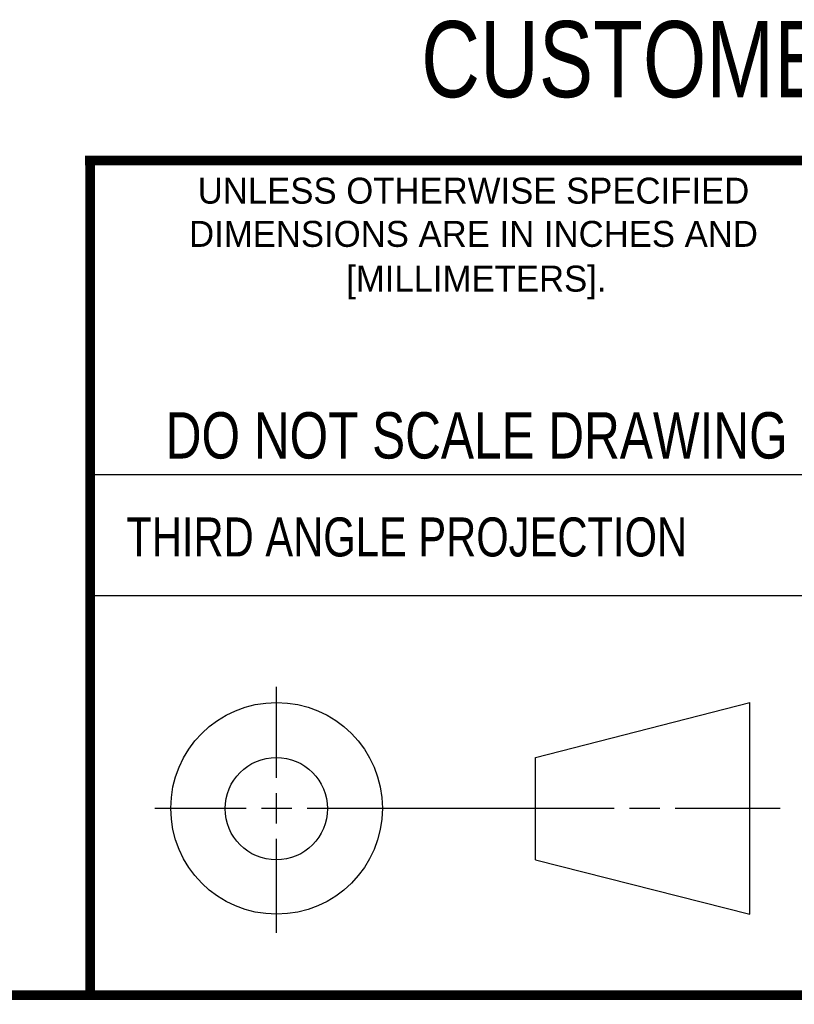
# Model space of a CAD drawing. Header units: inches. Extents: x -8.2 to 16.8, y 0.1 to 12.2.
# Tile 8 of 15: x 11.3 to 12.9, y 0.2 to 2.3. Entities that reach past the tile are written whole.
import ezdxf
from ezdxf.enums import TextEntityAlignment as Align

# ---------------------------------------------------------------- set-up
doc = ezdxf.new("R2010")
doc.units = ezdxf.units.IN
doc.header["$LTSCALE"] = 0.935
doc.header["$MEASUREMENT"] = 0
doc.layers.get('0').update_dxf_attribs({"linetype": 'CONTINUOUS'})
doc.styles.get("Standard").update_dxf_attribs({"font": 'txt', "width": 0.8})

msp = doc.modelspace()

# ---------------------------------------------------------------- linework, layer by layer
at = {"color": 2, "linetype": 'CONTINUOUS'}
for p, q in [((11.482, 1.3265), (13.0653, 1.3265)), ((13.0653, 1.0776), (11.482, 1.0776)), ((11.8648, 0.7044), (11.8648, 0.8912)), ((11.8648, 0.6106), (11.8648, 0.6731)), ((11.6146, 0.6419), (11.8023, 0.6419)), ((11.8335, 0.6419), (11.896, 0.6419)), ((11.9273, 0.6419), (12.5575, 0.6419)), ((12.5888, 0.6419), (12.6513, 0.6419)), ((12.6825, 0.6419), (12.8983, 0.6419)), ((11.8648, 0.3866), (11.8648, 0.5794))]:
    msp.add_line(p, q, dxfattribs=at)
at = {"color": 7, "linetype": 'CONTINUOUS'}
for p, q in [((12.3963, 0.7462), (12.8358, 0.859)), ((12.8358, 0.4248), (12.8358, 0.859)), ((12.3963, 0.5362), (12.3963, 0.7462)), ((12.3963, 0.5362), (12.8358, 0.4248))]:
    msp.add_line(p, q, dxfattribs=at)
at = {"color": 7, "linetype": 'CONTINUOUS', "const_width": 0.02}
for points in [[(11.4718, 1.9702), (16.75, 1.9707)], [(11.482, 0.25), (11.482, 1.9707)], [(0.25, 0.2586), (16.75, 0.2586)]]:
    msp.add_lwpolyline(points, dxfattribs=at)
at = {"color": 7, "linetype": 'CONTINUOUS'}
for centre, radius in [((11.8648, 0.6419), 0.2171), ((11.8642, 0.6412), 0.105)]:
    msp.add_circle(centre, radius, dxfattribs=at)

# ---------------------------------------------------------------- texts
at = {"color": 7, "linetype": 'CONTINUOUS', "width": 0.8}
for s, height, p in [('CUSTOMER DRAWING', 0.15625, (13.0668, 2.1001)), ('DO NOT SCALE DRAWING', 0.095, (12.2754, 1.3592))]:
    msp.add_text(s, height=height, dxfattribs=at).set_placement(p, align=Align.CENTER)
at = {"color": 2, "linetype": 'CONTINUOUS'}
for s, p in [('UNLESS OTHERWISE SPECIFIED', (12.2688, 1.8819)), ('DIMENSIONS ARE IN INCHES AND', (12.2688, 1.7933)), ('[MILLIMETERS].', (12.2746, 1.7015))]:
    msp.add_text(s, height=0.053254, dxfattribs=at).set_placement(p, align=Align.CENTER)
at = {"color": 2, "linetype": 'CONTINUOUS', "width": 0.8}
msp.add_text('THIRD ANGLE PROJECTION', height=0.08, dxfattribs=at).set_placement((11.5564, 1.1584))

doc.saveas('drawing.dxf')
